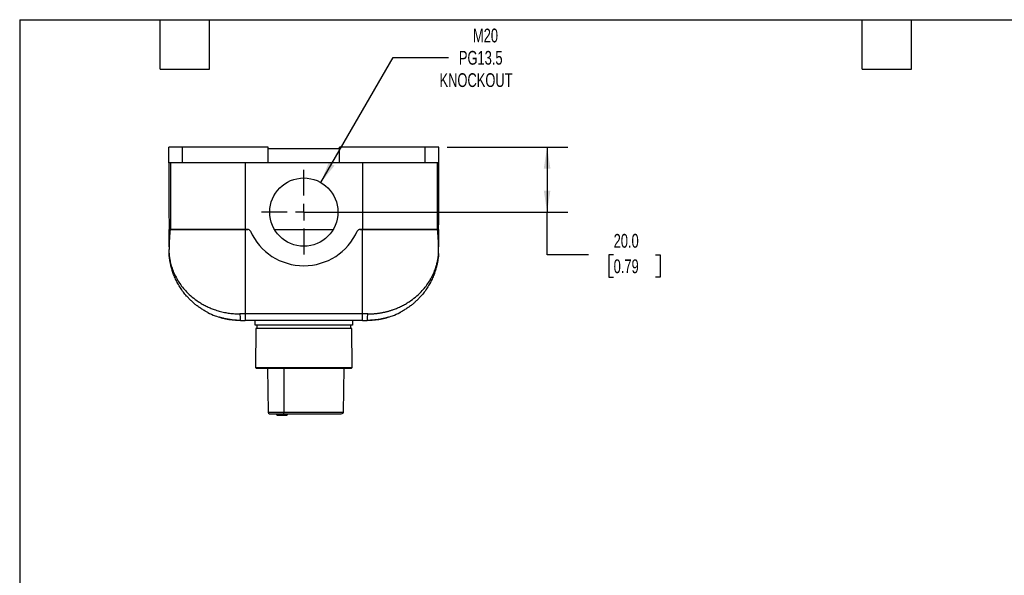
# Model space of a CAD drawing. Header units: millimetres. Extents: x 13 to 546, y 13 to 419.
# Tile 5 of 7: x 13 to 316, y 248 to 419. Entities that reach past the tile are written whole.
import ezdxf

# ---------------------------------------------------------------- set-up
doc = ezdxf.new("R2010")
doc.units = ezdxf.units.MM
doc.header["$LTSCALE"] = 2
doc.linetypes.add('SLD-Center', pattern=[19.05, 15.24, -1.27, 1.27, -1.27])
doc.linetypes.add('SLD-Solid', pattern=[0])
doc.layers.add('CENTER', color=40, linetype='SLD-Center')
doc.layers.add('DIMENSIONS', color=140, linetype='SLD-Solid', lineweight=25)
doc.layers.add('TEXT', color=140, linetype='SLD-Solid', lineweight=25)
doc.styles.add('SLDTEXTSTYLE0', font='TXT', dxfattribs={"width": 0.7})
doc.dimstyles.new('SLDDIMSTYLE0', dxfattribs={"dimtxt": 4.316016, "dimasz": 6.604, "dimexe": 0, "dimexo": 0.0625, "dimgap": 1.079004, "dimtad": 0, "dimtih": 1, "dimtoh": 1, "dimrnd": 1e-09, "dimzin": 4, "dimdsep": 46, "dimtxsty": 'SLDTEXTSTYLE0', "dimsah": 1, "dimcen": 0.09, "dimadec": 0, "dimazin": 1, "dimtfac": 1, "dimtofl": 0, "dimtmove": 0, "dimatfit": 3, "dimfxl": 0, "dimfrac": 2, "dimtolj": 1, "dimtzin": 12, "dimarcsym": 0})
doc.dimstyles.new('SLDDIMSTYLE2', dxfattribs={"dimtxt": 4.316016, "dimasz": 6.604, "dimexe": 0, "dimexo": 0.0625, "dimgap": 1.079004, "dimtad": 0, "dimtih": 1, "dimtoh": 1, "dimrnd": 1e-09, "dimzin": 12, "dimdsep": 46, "dimtxsty": 'SLDTEXTSTYLE0', "dimsah": 1, "dimcen": 0, "dimadec": 0, "dimazin": 3, "dimtfac": 1, "dimtofl": 0, "dimtmove": 0, "dimatfit": 3, "dimfxl": 0, "dimfrac": 2, "dimtolj": 1, "dimtzin": 12, "dimarcsym": 0})

# ---------------------------------------------------------------- blocks, each defined once
blk = doc.blocks.new('_D_7')
at = {"layer": 'DIMENSIONS'}
for p, q in [((105.34, 369.02), (127.54, 407.47)), ((127.54, 407.47), (144.6, 407.47))]:
    blk.add_line(p, q, dxfattribs=at)
blk.add_solid([(105.34, 369.02), (109.52, 374.23), (107.76, 375.25)], dxfattribs=at)
at = {"layer": 'DIMENSIONS', "char_height": 4.233, "attachment_point": 1, "style": 'SLDTEXTSTYLE0'}
for s, insert in [('M20', (152.11, 416.36)), ('PG13.5', (147.78, 409.5)), ('KNOCKOUT', (141.83, 402.64))]:
    blk.add_mtext(s, dxfattribs=dict(at, insert=insert))
blk = doc.blocks.new('_D_8')
at = {"layer": 'DIMENSIONS'}
for p, q in [((144.13, 379.93), (181.26, 379.93)), ((174.91, 379.93), (174.91, 359.93)), ((102.63, 359.93), (181.26, 359.93)), ((174.91, 346.79), (174.91, 359.93)), ((187.61, 346.79), (174.91, 346.79)), ((195.38, 346.79), (193.94, 346.79)), ((193.94, 346.79), (193.94, 339.93)), ((208.21, 346.79), (209.66, 346.79)), ((209.66, 346.79), (209.66, 339.93)), ((193.94, 339.93), (195.38, 339.93)), ((209.66, 339.93), (208.21, 339.93))]:
    blk.add_line(p, q, dxfattribs=at)
for points in [[(174.91, 379.93), (173.89, 373.32), (175.92, 373.32)], [(174.91, 359.93), (175.92, 366.53), (173.89, 366.53)]]:
    blk.add_solid(points, dxfattribs=at)
at = {"layer": 'DIMENSIONS', "char_height": 4.233, "attachment_point": 1, "style": 'SLDTEXTSTYLE0'}
for s, insert in [('20.0', (195.38, 353.22)), ('0.79', (195.38, 345.39))]:
    blk.add_mtext(s, dxfattribs=dict(at, insert=insert))
blk = doc.blocks.new('SW_CENTERMARKSYMBOL_9')
at = {"layer": 'CENTER', "color": 0}
for p, q in [((0, 5.08), (0, 13.04)), ((-5.08, 0), (-13.04, 0)), ((0, 0), (-2.54, 0)), ((0, 0), (0, 2.54)), ((0, 0), (0, -2.54)), ((0, 0), (2.54, 0)), ((5.08, 0), (13.04, 0)), ((0, -5.08), (0, -13.04))]:
    blk.add_line(p, q, dxfattribs=at)

msp = doc.modelspace()

# ---------------------------------------------------------------- linework, layer by layer
for p, q in [((58.593, 375.126), (58.593, 379.926)), ((62.793, 379.926), (58.593, 379.926)), ((62.793, 375.126), (62.793, 379.926)), ((89.093, 379.926), (62.793, 379.926)), ((89.093, 375.126), (89.093, 379.926)), ((111.093, 379.426), (89.093, 379.426)), ((111.093, 375.126), (111.093, 379.926)), ((137.393, 379.926), (111.093, 379.926)), ((137.393, 375.126), (137.393, 379.926)), ((141.593, 379.926), (137.393, 379.926)), ((141.593, 375.126), (141.593, 379.926)), ((62.793, 375.126), (58.593, 375.126)), ((59.08, 375.126), (59.08, 354.626)), ((89.093, 375.126), (62.793, 375.126)), ((82.093, 375.126), (82.093, 354.626)), ((111.093, 375.126), (89.093, 375.126)), ((137.393, 375.126), (111.093, 375.126)), ((118.093, 375.126), (118.093, 354.626)), ((141.593, 375.126), (137.393, 375.126)), ((141.106, 375.126), (141.106, 354.626)), ((58.627, 354.626), (59.08, 354.626)), ((58.628, 354.093), (58.627, 354.626)), ((59.08, 354.626), (82.093, 354.626)), ((82.093, 354.626), (59.08, 354.626)), ((82.093, 354.626), (82.833, 354.626)), ((82.093, 354.626), (82.093, 328.615)), ((82.833, 354.626), (82.093, 354.626)), ((91.029, 354.626), (109.157, 354.626)), ((117.353, 354.626), (118.093, 354.626)), ((118.093, 354.626), (117.353, 354.626)), ((118.093, 354.626), (141.106, 354.626)), ((118.093, 328.615), (118.093, 354.626)), ((141.106, 354.626), (118.093, 354.626)), ((141.106, 354.626), (141.559, 354.626)), ((141.559, 354.626), (141.558, 354.093)), ((58.636, 349.244), (58.628, 354.093)), ((58.628, 354.093), (58.928, 354.093)), ((141.257, 354.093), (141.558, 354.093)), ((141.558, 354.093), (141.55, 349.244)), ((58.635, 347.311), (58.629, 348.475)), ((141.55, 347.311), (141.557, 348.475)), ((82.093, 328.615), (80.452, 328.615)), ((118.093, 328.615), (82.093, 328.615)), ((82.093, 328.615), (82.093, 326.626)), ((119.733, 328.615), (118.093, 328.615)), ((118.093, 326.626), (118.093, 328.615)), ((80.566, 326.702), (80.593, 326.626)), ((118.093, 326.626), (82.093, 326.626)), ((85.093, 325.126), (85.093, 326.626)), ((115.093, 325.126), (85.093, 325.126)), ((85.299, 324.126), (85.195, 312.126)), ((114.886, 324.126), (85.299, 324.126)), ((85.593, 325.126), (85.593, 324.126)), ((114.593, 324.126), (114.593, 325.126)), ((114.991, 312.126), (114.886, 324.126)), ((115.093, 326.626), (115.093, 325.126)), ((119.593, 326.626), (119.62, 326.702)), ((85.195, 312.126), (85.393, 311.926)), ((85.195, 312.126), (100.093, 312.126)), ((85.393, 311.926), (114.793, 311.926)), ((88.961, 311.926), (89.079, 298.422)), ((93.999, 298.422), (94.082, 311.926)), ((100.093, 312.126), (114.991, 312.126)), ((112.301, 298.422), (112.467, 311.926)), ((114.793, 311.926), (114.991, 312.126)), ((89.079, 298.422), (93.999, 298.422)), ((91.996, 297.526), (94.754, 297.526)), ((93.646, 297.926), (111.593, 297.926)), ((93.999, 298.422), (112.301, 298.422))]:
    msp.add_line(p, q)
msp.add_circle((100.093, 359.926), 10.5)
for centre, radius, start, end in [((82.833, 353.726), 0.9, 24.04208, 90), ((117.353, 353.726), 0.9, 90, 155.95792), ((100.093, 361.426), 18, 204.04208, 335.95792), ((60.635, 347.323), 2, 180.33333, 183.73697), ((139.55, 347.323), 2, 356.26303, 359.66667), ((89.579, 298.426), 0.5, 180.5, 270), ((92.045, 298.195), 0.67, 203.60071, 265.87051), ((91.948, 298.195), 0.67, 274.12949, 336.39929), ((93.558, 298.363), 0.445, 281.32378, 7.67534), ((94.706, 298.195), 0.67, 274.12949, 336.39929)]:
    msp.add_arc(centre, radius, start, end)
msp.add_ellipse((111.593, 298.426), major_axis=(0.707, 0), ratio=0.7071068, start_param=4.712389, end_param=6.2744587)
for points, knots in [([(58.593, 375.126), (58.596, 373.398), (58.599, 371.67), (58.604, 368.215), (58.607, 366.488), (58.613, 363.037), (58.616, 361.312), (58.62, 358.733), (58.622, 357.874), (58.624, 356.594), (58.625, 356.168), (58.626, 355.537), (58.626, 355.328), (58.627, 355.024), (58.627, 354.923), (58.627, 354.783), (58.627, 354.738), (58.627, 354.66), (58.627, 354.626), (58.627, 354.626)], [0, 0, 0, 0, 0.25, 0.25, 0.5, 0.5, 0.75, 0.75, 0.875, 0.875, 0.9375, 0.9375, 0.96875, 0.96875, 0.984375, 0.984375, 0.9921875, 0.9921875, 1, 1, 1, 1]), ([(141.559, 354.626), (141.559, 354.626), (141.559, 354.661), (141.559, 354.74), (141.559, 354.786), (141.559, 354.928), (141.559, 355.028), (141.56, 355.333), (141.56, 355.543), (141.561, 356.173), (141.562, 356.599), (141.564, 357.88), (141.565, 358.739), (141.57, 361.317), (141.573, 363.04), (141.578, 366.49), (141.581, 368.217), (141.587, 371.671), (141.59, 373.398), (141.593, 375.126)], [0, 0, 0, 0, 0.0078125, 0.0078125, 0.015625, 0.015625, 0.03125, 0.03125, 0.0625, 0.0625, 0.125, 0.125, 0.25, 0.25, 0.5, 0.5, 0.75, 0.75, 1, 1, 1, 1]), ([(59.08, 354.626), (59.044, 354.626), (59.012, 354.576), (58.959, 354.39), (58.94, 354.254), (58.928, 354.093)], [0, 0, 0, 0, 0.5, 0.5, 1, 1, 1, 1]), ([(141.257, 354.093), (141.246, 354.254), (141.227, 354.389), (141.174, 354.576), (141.141, 354.626), (141.106, 354.626)], [0, 0, 0, 0, 0.5, 0.5, 1, 1, 1, 1]), ([(58.928, 354.093), (58.854, 353.03), (58.778, 352.033), (58.663, 350.16), (58.624, 349.285), (58.629, 348.475)], [0, 0, 0, 0, 0.5, 0.5, 1, 1, 1, 1]), ([(141.557, 348.475), (141.562, 349.285), (141.523, 350.16), (141.408, 352.033), (141.332, 353.03), (141.257, 354.093)], [0, 0, 0, 0, 0.5, 0.5, 1, 1, 1, 1]), ([(58.635, 347.311), (58.635, 347.31), (58.636, 347.308), (58.637, 347.292), (58.638, 347.267), (58.641, 347.232), (58.644, 347.187), (58.649, 347.132), (58.654, 347.067), (58.661, 346.992), (58.674, 346.842), (58.701, 346.581), (58.747, 346.199), (58.812, 345.748), (58.901, 345.227), (59.033, 344.579), (59.214, 343.839), (59.442, 343.057), (59.712, 342.26), (60.332, 340.676), (61.308, 338.819), (62.739, 336.836), (64.085, 335.296), (65.698, 333.794), (67.37, 332.553), (68.834, 331.654), (70.036, 331.013), (71.266, 330.45), (72.361, 330.024), (73.302, 329.709), (74.078, 329.478), (74.861, 329.275), (75.65, 329.099), (76.445, 328.95), (77.242, 328.827), (78.043, 328.732), (78.845, 328.665), (79.648, 328.623), (80.185, 328.617), (80.452, 328.615)], [0, 0, 0, 0, 0.00287326, 0.00587063, 0.00900997, 0.01230685, 0.0157747, 0.01942507, 0.02326785, 0.02731153, 0.0315634, 0.04566843, 0.06258868, 0.07954515, 0.10011002, 0.12428642, 0.15504697, 0.18585197, 0.21467134, 0.24741304, 0.37081294, 0.43486686, 0.49475921, 0.57126794, 0.6425449, 0.68225557, 0.72075779, 0.75811409, 0.79439286, 0.81591038, 0.8371635, 0.85817056, 0.87895055, 0.89952308, 0.91990837, 0.9401272, 0.96020085, 0.98015107, 1, 1, 1, 1]), ([(70.315, 329.183), (70.194, 329.245), (69.733, 329.481), (68.969, 329.94), (68.017, 330.563), (67.127, 331.218), (66.293, 331.897), (65.513, 332.596), (64.757, 333.342), (63.921, 334.252), (63.027, 335.35), (62.126, 336.635), (61.329, 337.965), (60.632, 339.335), (60.155, 340.46), (59.836, 341.328), (59.64, 341.911), (59.459, 342.503), (59.296, 343.097), (59.153, 343.682), (59.041, 344.197), (58.956, 344.641), (58.89, 345.015), (58.836, 345.359), (58.791, 345.674), (58.752, 345.976), (58.72, 346.262), (58.693, 346.523), (58.673, 346.744), (58.659, 346.922), (58.648, 347.065), (58.641, 347.17), (58.64, 347.185), (58.64, 347.193)], [0, 0, 0, 0, 0.0153149, 0.0582987, 0.1023969, 0.1476481, 0.1890365, 0.2315884, 0.2753245, 0.3202636, 0.3864571, 0.4558319, 0.5242474, 0.5917138, 0.6624258, 0.690803, 0.7191462, 0.7474568, 0.7771, 0.8054039, 0.8323697, 0.8518738, 0.8700919, 0.8870255, 0.9026769, 0.9170487, 0.9327525, 0.9467375, 0.959026, 0.9700865, 0.979727, 0.9904445, 1, 1, 1, 1]), ([(119.733, 328.615), (119.874, 328.616), (120.156, 328.617), (120.578, 328.629), (121.001, 328.647), (121.423, 328.674), (121.845, 328.707), (122.267, 328.749), (122.688, 328.798), (123.109, 328.854), (123.529, 328.918), (123.948, 328.989), (124.365, 329.068), (124.782, 329.154), (125.197, 329.248), (125.61, 329.349), (126.022, 329.458), (126.432, 329.574), (126.839, 329.698), (127.245, 329.83), (127.942, 330.07), (128.92, 330.45), (130.15, 331.014), (131.352, 331.654), (132.816, 332.554), (134.489, 333.795), (136.101, 335.296), (137.447, 336.837), (138.503, 338.3), (139.422, 339.854), (140.035, 341.146), (140.463, 342.232), (140.77, 343.128), (141.016, 343.997), (141.169, 344.659), (141.264, 345.127), (141.335, 345.51), (141.401, 345.93), (141.452, 346.307), (141.491, 346.636), (141.516, 346.894), (141.531, 347.066), (141.54, 347.174), (141.546, 347.252), (141.55, 347.302), (141.55, 347.308), (141.55, 347.311)], [0, 0, 0, 0, 0.0104363, 0.0208978, 0.0313876, 0.041909, 0.0524653, 0.0630595, 0.0736949, 0.0843745, 0.0951014, 0.1058787, 0.1167094, 0.1275963, 0.1385424, 0.1495506, 0.1606236, 0.1717642, 0.1829752, 0.1942591, 0.2056186, 0.2418948, 0.27925, 0.3177525, 0.3574647, 0.4287469, 0.5052718, 0.5650711, 0.6292074, 0.6877361, 0.752687, 0.7816686, 0.814436, 0.8566383, 0.8822671, 0.8913158, 0.9107891, 0.9274791, 0.9413889, 0.9566354, 0.9694718, 0.9766833, 0.9832849, 0.9893257, 0.9948699, 1, 1, 1, 1]), ([(141.546, 347.193), (141.546, 347.185), (141.545, 347.17), (141.538, 347.065), (141.527, 346.922), (141.497, 346.551), (141.426, 345.862), (141.278, 344.873), (141.077, 343.849), (140.817, 342.801), (140.507, 341.771), (140.093, 340.605), (139.555, 339.337), (138.858, 337.967), (138.061, 336.637), (137.16, 335.352), (136.266, 334.253), (135.43, 333.343), (134.674, 332.598), (133.894, 331.898), (133.06, 331.219), (132.17, 330.564), (131.218, 329.941), (130.453, 329.481), (129.991, 329.244), (129.869, 329.181)], [0, 0, 0, 0, 0.0095562, 0.0202766, 0.0299137, 0.0409711, 0.088734, 0.1357656, 0.187626, 0.2374275, 0.2877941, 0.3374116, 0.4081129, 0.4755747, 0.5439942, 0.6133772, 0.6795794, 0.7245242, 0.7682643, 0.8108186, 0.8522078, 0.8974556, 0.9415534, 0.9845396, 1, 1, 1, 1]), ([(141.281, 344.939), (141.285, 344.964), (141.321, 345.161), (141.365, 345.436), (141.399, 345.719), (141.404, 345.762)], [0, 0, 0, 0, 0.1102462, 0.8642899, 1, 1, 1, 1]), ([(59.157, 343.677), (59.159, 343.667), (59.185, 343.554), (59.209, 343.457), (59.212, 343.443), (59.214, 343.436)], [0, 0, 0, 0, 0.054435, 0.5722995, 1, 1, 1, 1]), ([(140.972, 343.436), (140.971, 343.433), (140.966, 343.413), (140.988, 343.504), (141.019, 343.631), (141.051, 343.778), (141.059, 343.813)], [0, 0, 0, 0, 0.07303552, 0.47344568, 0.87386117, 1, 1, 1, 1]), ([(70.284, 329.211), (70.377, 329.156), (71.15, 328.701), (72.604, 328.108), (74.607, 327.437), (76.525, 327.002), (78.518, 326.715), (79.882, 326.682), (80.566, 326.666)], [0, 0, 0, 0, 0.0325893, 0.2715326, 0.4519458, 0.6336757, 0.8164602, 1, 1, 1, 1]), ([(80.593, 326.626), (80.409, 326.628), (80.042, 326.63), (79.419, 326.655), (78.765, 326.699), (78.093, 326.765), (77.424, 326.853), (76.772, 326.958), (76.155, 327.076), (75.583, 327.202), (75.08, 327.327), (74.659, 327.441), (74.338, 327.534), (74.135, 327.596), (74.045, 327.623), (74.058, 327.619), (74.062, 327.618)], [0, 0, 0, 0, 0.0739874, 0.1479719, 0.2219637, 0.2959588, 0.3699247, 0.4438992, 0.5192497, 0.5946047, 0.6716933, 0.7487724, 0.8255205, 0.9022518, 0.9761357, 1, 1, 1, 1]), ([(80.452, 328.615), (80.455, 328.353), (80.459, 327.831), (80.492, 327.181), (80.53, 326.775), (80.557, 326.72), (80.566, 326.702)], [0, 0, 0, 0, 0.2855434, 0.5710869, 0.8566303, 1, 1, 1, 1]), ([(126.124, 327.618), (126.124, 327.618), (126.124, 327.618), (125.999, 327.58), (125.776, 327.513), (125.451, 327.42), (125.036, 327.309), (124.534, 327.186), (123.954, 327.06), (123.315, 326.94), (122.635, 326.834), (121.94, 326.749), (121.255, 326.686), (120.599, 326.647), (120.041, 326.629), (119.726, 326.627), (119.593, 326.626)], [0, 0, 0, 0, 0.050013, 0.1217173, 0.1934326, 0.2661113, 0.3388015, 0.4143764, 0.4899522, 0.5672377, 0.6445136, 0.7208076, 0.7970947, 0.8715241, 0.9459548, 1, 1, 1, 1]), ([(119.62, 326.666), (120.303, 326.682), (121.667, 326.715), (123.659, 327.001), (125.577, 327.437), (127.579, 328.107), (129.033, 328.7), (129.806, 329.155), (129.899, 329.21)], [0, 0, 0, 0, 0.1835333, 0.3663123, 0.5480374, 0.7284456, 0.9673799, 1, 1, 1, 1]), ([(119.62, 326.702), (119.629, 326.72), (119.656, 326.775), (119.694, 327.181), (119.727, 327.831), (119.731, 328.353), (119.733, 328.615)], [0, 0, 0, 0, 0.1433722, 0.4289148, 0.7144574, 1, 1, 1, 1]), ([(89.579, 297.926), (89.579, 297.926), (89.719, 297.926), (90.242, 297.926), (90.614, 297.926), (91.485, 297.926), (91.964, 297.926), (92.888, 297.926), (93.312, 297.926), (93.646, 297.926)], [0, 0, 0, 0, 0.25, 0.25, 0.5, 0.5, 0.75, 0.75, 1, 1, 1, 1])]:
    msp.add_open_spline(points, degree=3, knots=knots)
for points in [[(80.593, 326.626), (81.093, 326.626), (81.591, 326.626), (82.093, 326.626)], [(118.093, 326.626), (118.594, 326.626), (119.093, 326.626), (119.593, 326.626)]]:
    msp.add_open_spline(points, degree=3)
at = {"layer": 'TEXT'}
for p, q in [((12.7, 419.1), (546.1, 419.1)), ((12.7, 419.1), (12.7, 12.7)), ((55.88, 403.86), (55.88, 419.1)), ((71.12, 403.86), (71.12, 419.1)), ((271.78, 403.86), (271.78, 419.1)), ((287.02, 403.86), (287.02, 419.1)), ((55.88, 403.86), (71.12, 403.86)), ((271.78, 403.86), (287.02, 403.86))]:
    msp.add_line(p, q, dxfattribs=at)

# ---------------------------------------------------------------- block references
at = {"layer": 'CENTER'}
msp.add_blockref('SW_CENTERMARKSYMBOL_9', (100.093, 359.926), dxfattribs=at)

# ---------------------------------------------------------------- dimensions: what is measured, and where the dimension line sits
at = {"layer": 'DIMENSIONS'}
dim = msp.add_diameter_dim_2p(p1=(94.843, 350.833), p2=(105.343, 369.02), text='M20\\PPG13.5\\PKNOCKOUT', dimstyle='SLDDIMSTYLE2', override={"dimpost": '<>'}, dxfattribs=at)
dim.commit()
dim.dimension.update_dxf_attribs({"geometry": '_D_7', "text_midpoint": (158.078, 407.471), "dimtype": 163})
dim = msp.add_linear_dim(base=(174.905, 359.926), p1=(141.593, 379.926), p2=(100.093, 359.926), angle=90, dimstyle='SLDDIMSTYLE0', dxfattribs=at)
dim.commit()
dim.dimension.update_dxf_attribs({"geometry": '_D_8', "text_midpoint": (174.905, 346.793), "dimtype": 160})

doc.saveas('drawing.dxf')
